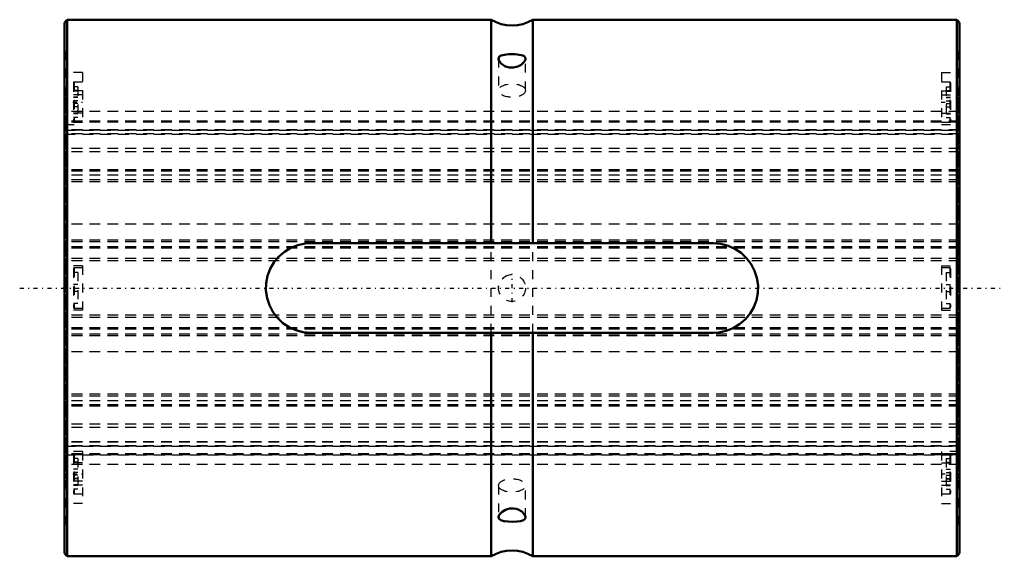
# Model space of a CAD drawing. Header units: millimetres. Extents: x -5 to 105, y -30 to 30.
import ezdxf

# ---------------------------------------------------------------- set-up
doc = ezdxf.new("R2010")
doc.units = ezdxf.units.MM
doc.linetypes.add('Center', pattern=[1.5, 0.45, -0.5, 0.05, -0.5])
doc.linetypes.add('Dashed', pattern=[2, 1, -1])
for name, color, linetype, lineweight in [('2d ConnectionPoints', 7, 'Continuous', 50), ('AM_0', 7, 'Continuous', 50), ('AM_7', 7, 'Center', 25), ('AM_9', 6, 'Dashed', 25)]:
    doc.layers.add(name, color=color, linetype=linetype, lineweight=lineweight)

# ---------------------------------------------------------------- blocks, each defined once
blk = doc.blocks.new('1_40L_cylinder_0_in_SLS40L1100_00__4')
at = {"layer": 'AM_0'}
for p, q in [((47.67, 30), (0.29, 30)), ((0.29, 30), (0.29, -30)), ((47.67, 30), (47.67, 5)), ((99.71, 30), (52.33, 30)), ((52.33, 30), (52.33, 5)), ((99.71, 30), (99.71, -30)), ((0, 29.56), (0, -29.56)), ((100, 29.56), (100, -29.56)), ((27.5, 5), (72.5, 5)), ((72.5, -5), (27.5, -5)), ((47.67, -5), (47.67, -30)), ((52.33, -5), (52.33, -30)), ((0.29, -30), (47.67, -30)), ((52.33, -30), (99.71, -30))]:
    blk.add_line(p, q, dxfattribs=at)
for points in [[(49.15, 26.08), (48.79, 25.99), (48.65, 25.92), (48.56, 25.83), (48.5, 25.64)], [(48.5, 25.64), (48.5, 25.6), (48.6, 25.34), (48.84, 25.06), (49.21, 24.82), (49.44, 24.72), (49.69, 24.66), (50.18, 24.64), (50.64, 24.75), (51.03, 24.96), (51.33, 25.24), (51.43, 25.39), (51.49, 25.54), (51.5, 25.64)], [(51.5, 25.64), (51.47, 25.78), (51.31, 25.94), (51.01, 26.05), (50.58, 26.11), (50.34, 26.13), (50.09, 26.13), (49.61, 26.13), (49.15, 26.08)], [(27.5, -5), (26.67, -4.93), (25.86, -4.72), (25.1, -4.38), (24.4, -3.92), (23.79, -3.35), (23.28, -2.68), (22.89, -1.93), (22.63, -1.13), (22.51, -0.29), (22.53, 0.55), (22.69, 1.36), (22.98, 2.14), (23.4, 2.86), (23.93, 3.5), (24.57, 4.05), (25.29, 4.49), (26.08, 4.79), (26.91, 4.96), (27.5, 5)], [(72.5, 5), (73.33, 4.93), (74.14, 4.72), (74.9, 4.38), (75.6, 3.92), (76.21, 3.35), (76.72, 2.68), (77.11, 1.93), (77.37, 1.13), (77.49, 0.29), (77.47, -0.55), (77.31, -1.36), (77.02, -2.14), (76.6, -2.86), (76.07, -3.5), (75.43, -4.05), (74.71, -4.49), (73.92, -4.79), (73.09, -4.96), (72.5, -5)], [(51.5, -25.64), (51.49, -25.54), (51.36, -25.28), (51.09, -25), (50.69, -24.77), (50.45, -24.69), (50.2, -24.65), (49.71, -24.66), (49.27, -24.79), (48.89, -25.02), (48.62, -25.31), (48.54, -25.46), (48.5, -25.6), (48.5, -25.64)], [(48.5, -25.64), (48.55, -25.82), (48.74, -25.97), (49.07, -26.07), (49.15, -26.08)], [(49.15, -26.08), (49.59, -26.12), (50.08, -26.13), (50.54, -26.12), (50.95, -26.07), (51.28, -25.96), (51.39, -25.88), (51.47, -25.78), (51.5, -25.64)]]:
    blk.add_lwpolyline(points, dxfattribs=at)
for centre, radius, start, end in [((0.95, 29.25), 1, 131.3345, 161.8885), ((50, 33.85), 4.5, 238.8167, 301.1833), ((99.05, 29.25), 1, 18.1115, 48.6655), ((0.95, -29.25), 1, 198.1115, 228.6655), ((50, -33.85), 4.5, 58.8167, 121.1833), ((99.05, -29.25), 1, 311.3345, 341.8885)]:
    blk.add_arc(centre, radius, start, end, dxfattribs=at)
at = {"layer": 'AM_7'}
for p, q in [((0.95, 20.78), (2.05, 20.78)), ((97.95, 20.78), (99.05, 20.78)), ((50, -1.58), (50, 1.57)), ((-5, 0), (105, 0)), ((0.95, -20.78), (2.05, -20.78)), ((97.95, -20.78), (99.05, -20.78))]:
    blk.add_line(p, q, dxfattribs=at)
at = {"layer": 'AM_9'}
for p, q in [((0.1, 26.5), (0, 26.5)), ((0.1, 26.5), (0.1, -26.5)), ((99.9, -26.5), (99.9, 26.5)), ((100, 26.5), (99.9, 26.5)), ((48.5, 25.64), (48.5, 22.08)), ((51.5, 22.08), (51.5, 25.63)), ((2, 24.09), (0.1, 24.09)), ((2, 24.09), (2, 18.29)), ((98, 24.09), (98, 18.29)), ((98, 24.09), (99.9, 24.09)), ((2, 22.03), (0.1, 22.03)), ((1, 22.93), (1, 18.63)), ((1.5, 22.5), (1, 22.5)), ((1.5, 22.1), (1, 22.1)), ((1.5, 22.01), (1, 22.01)), ((1.1, 23.03), (1.1, 18.53)), ((2, 23.03), (1.1, 23.03)), ((1.5, 22.5), (1.5, 19.07)), ((98.9, 23.03), (98, 23.03)), ((98, 22.03), (99.9, 22.03)), ((98.5, 22.5), (98.5, 19.07)), ((98.5, 22.5), (99, 22.5)), ((98.5, 22.1), (99, 22.1)), ((98.5, 22.01), (99, 22.01)), ((98.9, 23.03), (98.9, 18.53)), ((99, 22.93), (99, 18.63)), ((2, 21.6), (0.1, 21.6)), ((0.2, 21.29), (0.1, 21.29)), ((0.2, 21.29), (0.2, -21.29)), ((1.5, 21.33), (1, 21.33)), ((1.5, 21.31), (1, 21.31)), ((1.5, 20.93), (1, 20.93)), ((98, 21.6), (99.9, 21.6)), ((98.5, 21.33), (99, 21.33)), ((98.5, 21.31), (99, 21.31)), ((98.5, 20.93), (99, 20.93)), ((99.8, 21.29), (99.9, 21.29)), ((99.8, 21.29), (99.8, -21.29)), ((0.2, 20.31), (0.1, 20.31)), ((1.5, 20.64), (1, 20.64)), ((1.5, 20.26), (1, 20.26)), ((1.5, 20.24), (1, 20.24)), ((98.5, 20.64), (99, 20.64)), ((98.5, 20.26), (99, 20.26)), ((98.5, 20.24), (99, 20.24)), ((99.8, 20.31), (99.9, 20.31)), ((2, 19.54), (0.1, 19.54)), ((0.2, 18.8), (0.1, 18.8)), ((99.8, 19.75), (0.2, 19.75)), ((1.5, 19.56), (1, 19.56)), ((1.5, 19.47), (1, 19.47)), ((1.5, 19.07), (1, 19.07)), ((98, 19.54), (99.9, 19.54)), ((98.5, 19.56), (99, 19.56)), ((98.5, 19.47), (99, 19.47)), ((98.5, 19.07), (99, 19.07)), ((99.8, 18.8), (99.9, 18.8)), ((0.1, 18.29), (2, 18.29)), ((99.8, 18.66), (0.2, 18.66)), ((99.8, 18.64), (0.2, 18.64)), ((99.8, 18.53), (0.2, 18.53)), ((99.8, 17.67), (0.2, 17.67)), ((99.8, 17.67), (0.2, 17.67)), ((0.2, 17.66), (99.8, 17.66)), ((99.8, 17.64), (0.2, 17.64)), ((1.1, 18.53), (2, 18.53)), ((98, 18.53), (98.9, 18.53)), ((98, 18.29), (99.9, 18.29)), ((99.8, 17.23), (0.2, 17.23)), ((99.8, 17.22), (0.2, 17.22)), ((0.2, 17.2), (99.8, 17.2)), ((0.2, 16.26), (0.1, 16.26)), ((99.8, 15.59), (0.2, 15.59)), ((99.8, 16.26), (99.9, 16.26)), ((99.8, 15.23), (0.2, 15.23)), ((0.2, 13.25), (0.1, 13.25)), ((99.8, 13.25), (99.9, 13.25)), ((0.2, 12.71), (0.1, 12.71)), ((99.8, 13.2), (0.2, 13.2)), ((99.8, 13.05), (0.2, 13.05)), ((99.8, 12.62), (0.2, 12.62)), ((99.8, 12.71), (99.9, 12.71)), ((99.8, 12.08), (0.2, 12.08)), ((99.8, 11.88), (0.2, 11.88)), ((0.2, 8.03), (0.1, 8.03)), ((99.8, 8.03), (99.9, 8.03)), ((99.8, 7.13), (0.2, 7.13)), ((0.2, 6.09), (0.1, 6.09)), ((99.8, 6.09), (99.9, 6.09)), ((99.8, 5.34), (0.2, 5.34)), ((99.8, 5.15), (0.2, 5.15)), ((99.8, 4.59), (0.2, 4.59)), ((99.8, 4.47), (0.2, 4.47)), ((47.67, -5), (47.67, 5)), ((52.33, -5), (52.33, 5)), ((0.2, 4.05), (0.1, 4.05)), ((99.8, 3.31), (0.2, 3.31)), ((99.8, 4.05), (99.9, 4.05)), ((2, 2.49), (0.1, 2.49)), ((99.8, 3.05), (0.2, 3.05)), ((1.1, 2.25), (1.1, -2.25)), ((2, 2.25), (1.1, 2.25)), ((2, 2.49), (2, -2.49)), ((98, 2.49), (98, -2.49)), ((98, 2.49), (99.9, 2.49)), ((98.9, 2.25), (98, 2.25)), ((98.9, 2.25), (98.9, -2.25)), ((1, 2.15), (1, -2.15)), ((1.5, 1.75), (1, 1.75)), ((1.5, 1.75), (1.5, -1.75)), ((49.16, 1.24), (49.35, 1.35)), ((98.5, 1.75), (99, 1.75)), ((98.5, 1.75), (98.5, -1.75)), ((99, 2.15), (99, -2.15)), ((1.5, 0.4), (1, 0.4)), ((98.5, 0.4), (99, 0.4)), ((1.5, -0.4), (1, -0.4)), ((98.5, -0.4), (99, -0.4)), ((1.5, -1.75), (1, -1.75)), ((98.5, -1.75), (99, -1.75)), ((2, -2.49), (0.1, -2.49)), ((99.8, -3.05), (0.2, -3.05)), ((1.1, -2.25), (2, -2.25)), ((98, -2.25), (98.9, -2.25)), ((98, -2.49), (99.9, -2.49)), ((0.2, -4.05), (0.1, -4.05)), ((99.8, -3.31), (0.2, -3.31)), ((99.8, -4.05), (99.9, -4.05)), ((99.8, -4.47), (0.2, -4.47)), ((99.8, -4.59), (0.2, -4.59)), ((99.8, -5.15), (0.2, -5.15)), ((99.8, -5.34), (0.2, -5.34)), ((0.2, -6.09), (0.1, -6.09)), ((99.8, -6.09), (99.9, -6.09)), ((99.8, -7.13), (0.2, -7.13)), ((0.2, -8.03), (0.1, -8.03)), ((99.8, -8.03), (99.9, -8.03)), ((99.8, -11.88), (0.2, -11.88)), ((99.8, -12.08), (0.2, -12.08)), ((0.2, -12.71), (0.1, -12.71)), ((99.8, -12.62), (0.2, -12.62)), ((99.8, -13.05), (0.2, -13.05)), ((99.8, -13.2), (0.2, -13.2)), ((99.8, -12.71), (99.9, -12.71)), ((0.2, -13.25), (0.1, -13.25)), ((99.8, -13.25), (99.9, -13.25)), ((99.8, -15.23), (0.2, -15.23)), ((0.2, -16.26), (0.1, -16.26)), ((99.8, -15.59), (0.2, -15.59)), ((99.8, -16.26), (99.9, -16.26)), ((99.8, -17.2), (0.2, -17.2)), ((99.8, -17.22), (0.2, -17.22)), ((99.8, -17.23), (0.2, -17.23)), ((2, -18.29), (0.1, -18.29)), ((99.8, -17.64), (0.2, -17.64)), ((99.8, -17.66), (0.2, -17.66)), ((99.8, -17.67), (0.2, -17.67)), ((0.2, -17.67), (99.8, -17.67)), ((99.8, -18.53), (0.2, -18.53)), ((99.8, -18.64), (0.2, -18.64)), ((0.2, -18.66), (99.8, -18.66)), ((1, -18.63), (1, -22.93)), ((1.1, -18.53), (1.1, -23.03)), ((2, -18.53), (1.1, -18.53)), ((2, -18.29), (2, -24.09)), ((99.9, -18.29), (98, -18.29)), ((98, -18.29), (98, -24.09)), ((98.9, -18.53), (98, -18.53)), ((98.9, -18.53), (98.9, -23.03)), ((99, -18.63), (99, -22.93)), ((0.2, -18.8), (0.1, -18.8)), ((2, -19.54), (0.1, -19.54)), ((99.8, -19.75), (0.2, -19.75)), ((1.5, -19.07), (1, -19.07)), ((1.5, -19.47), (1, -19.47)), ((1.5, -19.56), (1, -19.56)), ((1.5, -19.07), (1.5, -22.5)), ((98, -19.54), (99.9, -19.54)), ((98.5, -19.07), (99, -19.07)), ((98.5, -19.07), (98.5, -22.5)), ((98.5, -19.47), (99, -19.47)), ((98.5, -19.56), (99, -19.56)), ((99.8, -18.8), (99.9, -18.8)), ((0.2, -20.31), (0.1, -20.31)), ((1.5, -20.24), (1, -20.24)), ((1.5, -20.26), (1, -20.26)), ((1.5, -20.64), (1, -20.64)), ((98.5, -20.24), (99, -20.24)), ((98.5, -20.26), (99, -20.26)), ((98.5, -20.64), (99, -20.64)), ((99.8, -20.31), (99.9, -20.31)), ((0.2, -21.29), (0.1, -21.29)), ((2, -21.6), (0.1, -21.6)), ((1.5, -20.93), (1, -20.93)), ((1.5, -21.31), (1, -21.31)), ((1.5, -21.33), (1, -21.33)), ((98, -21.6), (99.9, -21.6)), ((98.5, -20.93), (99, -20.93)), ((98.5, -21.31), (99, -21.31)), ((98.5, -21.33), (99, -21.33)), ((99.8, -21.29), (99.9, -21.29)), ((2, -22.03), (0.1, -22.03)), ((1.5, -22.01), (1, -22.01)), ((1.5, -22.1), (1, -22.1)), ((1.5, -22.5), (1, -22.5)), ((1.1, -23.03), (2, -23.03)), ((48.5, -22.08), (48.5, -25.64)), ((51.5, -25.63), (51.5, -22.08)), ((98, -22.03), (99.9, -22.03)), ((98, -23.03), (98.9, -23.03)), ((98.5, -22.01), (99, -22.01)), ((98.5, -22.1), (99, -22.1)), ((98.5, -22.5), (99, -22.5)), ((2, -24.09), (0.1, -24.09)), ((98, -24.09), (99.9, -24.09)), ((0, -26.5), (0.1, -26.5)), ((99.9, -26.5), (100, -26.5))]:
    blk.add_line(p, q, dxfattribs=at)
blk.add_lwpolyline([(48.92, 1.04), (49.08, 1.19), (49.16, 1.24)], dxfattribs=at)
blk.add_circle((50, 0), 1.5, dxfattribs=at)
for centre, start, end in [((1.1, 22.93), 90, 180), ((98.9, 22.93), 360, 90), ((1.1, 18.63), 180, 270), ((98.9, 18.63), 270, 0), ((1.1, 2.15), 90, 180), ((98.9, 2.15), 360, 90), ((1.1, -2.15), 180, 270), ((98.9, -2.15), 270, 0), ((1.1, -18.63), 90, 180), ((98.9, -18.63), 360, 90), ((1.1, -22.93), 180, 270), ((98.9, -22.93), 270, 0)]:
    blk.add_arc(centre, 0.1, start, end, dxfattribs=at)
for centre, major_axis in [((50, 22.08), (1.5, 0)), ((50, -22.08), (-1.5, 0))]:
    blk.add_ellipse(centre, major_axis=major_axis, ratio=0.5, dxfattribs=at)
blk = doc.blocks.new('2_40_L100__0_in_SLS40L1100_00__4')
at = {"layer": 'AM_9'}
for p, q in [((100, 19.75), (0, 19.75)), ((100, 18.66), (0, 18.66)), ((100, 18.64), (0, 18.64)), ((100, 18.53), (0, 18.53)), ((100, 17.67), (0, 17.67)), ((100, 17.67), (0, 17.67)), ((0, 17.66), (100, 17.66)), ((100, 17.64), (0, 17.64)), ((100, 17.23), (0, 17.23)), ((100, 17.22), (0, 17.22)), ((0, 17.2), (100, 17.2)), ((100, 15.59), (0, 15.59)), ((100, 15.23), (0, 15.23)), ((100, 13.2), (0, 13.2)), ((100, 13.05), (0, 13.05)), ((100, 12.62), (0, 12.62)), ((100, 12.08), (0, 12.08)), ((100, 11.88), (0, 11.88)), ((100, 7.13), (0, 7.13)), ((100, 5.34), (0, 5.34)), ((100, 5.15), (0, 5.15)), ((100, 4.59), (0, 4.59)), ((100, 4.47), (0, 4.47)), ((100, 3.31), (0, 3.31)), ((100, 3.05), (0, 3.05)), ((100, -3.05), (0, -3.05)), ((100, -3.31), (0, -3.31)), ((100, -4.47), (0, -4.47)), ((100, -4.59), (0, -4.59)), ((100, -5.15), (0, -5.15)), ((100, -5.34), (0, -5.34)), ((100, -7.13), (0, -7.13)), ((100, -11.88), (0, -11.88)), ((100, -12.08), (0, -12.08)), ((100, -12.62), (0, -12.62)), ((100, -13.05), (0, -13.05)), ((100, -13.2), (0, -13.2)), ((100, -15.23), (0, -15.23)), ((100, -15.59), (0, -15.59)), ((100, -17.2), (0, -17.2)), ((100, -17.22), (0, -17.22)), ((100, -17.23), (0, -17.23)), ((100, -17.64), (0, -17.64)), ((100, -17.66), (0, -17.66)), ((100, -17.67), (0, -17.67)), ((0, -17.67), (100, -17.67)), ((100, -18.53), (0, -18.53)), ((100, -18.64), (0, -18.64)), ((0, -18.66), (100, -18.66)), ((100, -19.75), (0, -19.75))]:
    blk.add_line(p, q, dxfattribs=at)

msp = doc.modelspace()

# ---------------------------------------------------------------- linework, layer by layer
at = {"layer": '2d ConnectionPoints'}
msp.add_point((0, 0), dxfattribs=at)

# ---------------------------------------------------------------- block references
for name in ['1_40L_cylinder_0_in_SLS40L1100_00__4', '2_40_L100__0_in_SLS40L1100_00__4']:
    msp.add_blockref(name, (0, 0))

doc.saveas('drawing.dxf')
